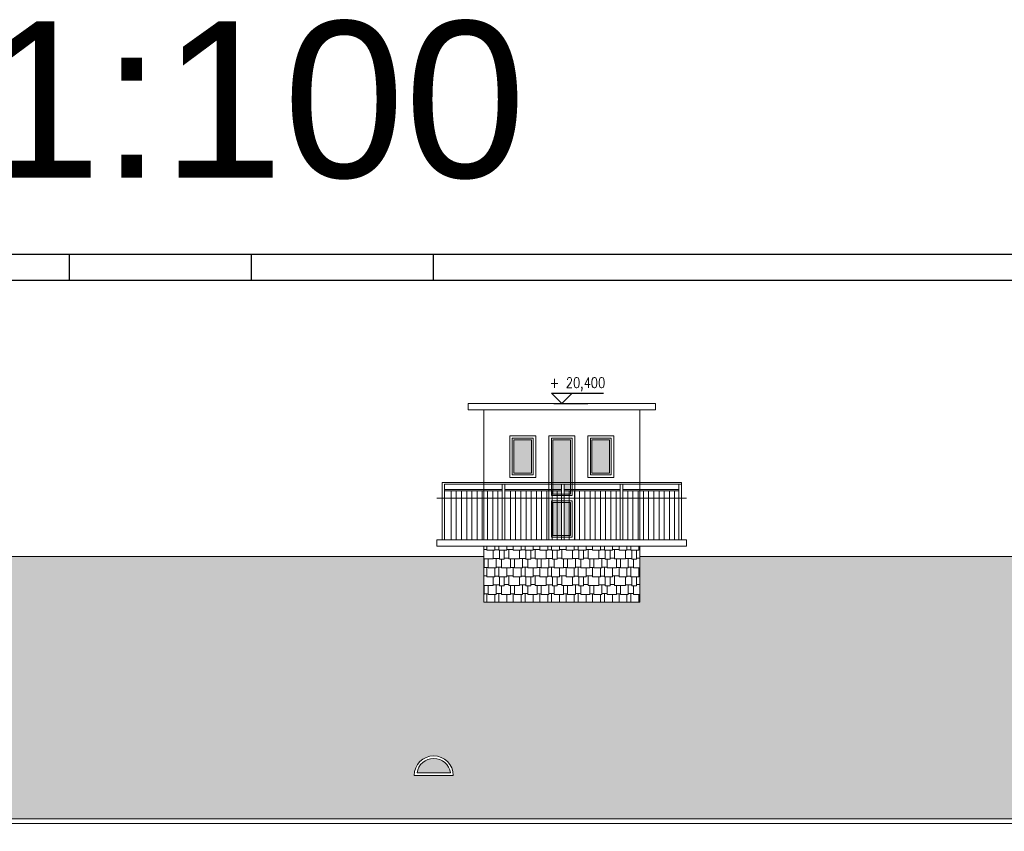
# Model space of a CAD drawing. Header units: millimetres. Extents: x 0 to 111311, y -48878 to -25280.
# Tile 62 of 244: x 77751 to 79643, y -47016 to -45457. Entities that reach past the tile are written whole.
import ezdxf
from ezdxf.enums import TextEntityAlignment as Align

# ---------------------------------------------------------------- set-up
doc = ezdxf.new("R2010")
doc.units = ezdxf.units.MM
doc.layers.add('A-Opis', color=7, linetype='Continuous', lineweight=15)
doc.layers.add('OPIS', color=7, linetype='Continuous', lineweight=5)
doc.layers.add('e-cad_cienkie', color=1, linetype='Continuous')
doc.layers.add('e-cad_opisy', color=7, linetype='Continuous')
doc.layers.add('HATCH', color=7, linetype='Continuous', lineweight=5, true_color=0x6e6e6e)
doc.styles.add('e-cad_1', font='simplex.shx', dxfattribs={"width": 0.8})
doc.styles.get("Standard").update_dxf_attribs({"font": 'arial.ttf'})

# ---------------------------------------------------------------- blocks, each defined once
blk = doc.blocks.new('e-cad_kota_3')
blk.add_line((-2, 2), (8, 2))
blk.add_lwpolyline([(-2, 2), (0, 0), (2, 2)])
at = {"style": 'e-cad_1', "width": 0.8}
blk.add_attdef('ZNAK', text='', height=2, dxfattribs=at).set_placement((-0.5, 3), align=Align.RIGHT)
blk.add_attdef('RZEDNA', (0.8, 3), '', height=2, dxfattribs=at)

msp = doc.modelspace()

# ---------------------------------------------------------------- hatches: boundary and pattern name
at = {"layer": 'A-Opis'}
h = msp.add_hatch(color=135, dxfattribs=at)
h.set_gradient(color1=(103, 145, 152), color2=(200, 215, 218), rotation=45, one_color=1, name='SPHERICAL')
h.paths.add_polyline_path([(78809.368, -46346.396), (78809.368, -46264.396), (78775.368, -46264.396), (78775.368, -46346.396)])
h.paths.add_polyline_path([(78700.368, -46264.396), (78700.368, -46328.396), (78734.368, -46328.396), (78734.368, -46264.396)])
h.paths.add_polyline_path([(78850.368, -46264.396), (78850.368, -46328.396), (78884.368, -46328.396), (78884.368, -46264.396)])
h.paths.add_polyline_path([(78796.868, -46448.396), (78806.743, -46448.396), (78806.743, -46384.396), (78796.868, -46384.396)])
h.paths.add_polyline_path([(78775.368, -46448.396), (78775.368, -46384.396), (78783.743, -46384.396), (78783.743, -46448.396)])
h.paths.add_polyline_path([(78783.743, -46448.396), (78791.868, -46448.396), (78791.868, -46384.396), (78783.743, -46384.396)])
h.paths.add_polyline_path([(78806.743, -46448.396), (78809.368, -46448.396), (78809.368, -46384.396), (78806.743, -46384.396)])
h.paths.add_polyline_path([(78775.368, -46359.396), (78791.868, -46359.396), (78791.868, -46349.396), (78775.368, -46349.396)])
h.paths.add_polyline_path([(78796.868, -46359.396), (78809.368, -46359.396), (78809.368, -46349.396), (78796.868, -46349.396)])
h.paths.add_polyline_path([(78806.743, -46368.396), (78806.743, -46362.396), (78796.868, -46362.396), (78796.868, -46368.396)])
h.paths.add_polyline_path([(78775.368, -46368.396), (78783.743, -46368.396), (78783.743, -46362.396), (78775.368, -46362.396)])
h.paths.add_polyline_path([(78783.743, -46368.396), (78791.868, -46368.396), (78791.868, -46362.396), (78783.743, -46362.396)])
h.paths.add_polyline_path([(78809.368, -46368.396), (78809.368, -46362.396), (78806.743, -46362.396), (78806.743, -46368.396)])
h = msp.add_hatch(color=135, dxfattribs=at)
h.set_gradient(color1=(103, 145, 152), color2=(200, 215, 218), rotation=45, one_color=1, name='SPHERICAL')
h.paths.add_polyline_path([(78578.481, -46903.896, 0.85634884), (78514.255, -46903.896)])
at = {"layer": 'HATCH'}
h = msp.add_hatch(dxfattribs=at)
h.set_pattern_fill('SHAKES1', color=256, scale=3)
h.set_pattern_definition([(7e-15, (-3e-16, 2.286), (76.2, 76.2), [7.62, -68.58]), (7e-15, (7.62, 9e-16), (76.2, 76.2), [22.86, -53.34]), (7e-15, (30.48, 1.524), (76.2, 76.2), [11.43, -64.77]), (7e-15, (41.91, 5e-15), (76.2, 76.2), [22.86, -53.34]), (7e-15, (64.77, 2.286), (76.2, 76.2), [11.43, -64.77]), (7e-15, (11.43, 25.146), (76.2, 76.2), [22.86, -53.34]), (7e-15, (-3e-15, 26.67), (76.2, 76.2), [11.43, -64.77]), (7e-15, (34.29, 27.43), (76.2, 76.2), [15.24, -60.96]), (7e-15, (49.53, 25.146), (76.2, 76.2), [26.67, -49.53]), (7e-15, (-6e-15, 51.054), (76.2, 76.2), [25.908, -50.292]), (7e-15, (25.91, 52.58), (76.2, 76.2), [18.288, -57.912]), (7e-15, (44.196, 50.29), (76.2, 76.2), [13.716, -62.484]), (7e-15, (57.91, 53.34), (76.2, 76.2), [12.954, -63.246]), (180, (76.2, 51.054), (-76.2, -76.2), [5.334, -70.866]), (90, (7.62, 9e-16), (-76.2, 76.2), [26.67, -49.53]), (90, (30.48, 4e-15), (-76.2, 76.2), [25.146, -51.054]), (90, (41.91, 5e-15), (-76.2, 76.2), [27.432, -48.768]), (90, (64.77, 8e-15), (-76.2, 76.2), [25.146, -51.054]), (90, (34.29, 25.146), (-76.2, 76.2), [27.432, -48.768]), (90, (25.91, 51.054), (-76.2, 76.2), [25.146, -51.054]), (90, (44.196, 50.29), (-76.2, 76.2), [25.908, -50.292]), (270, (-6e-15, 51.054), (76.2, -76.2), [25.908, -50.292]), (270, (11.43, 51.054), (76.2, -76.2), [25.908, -50.292]), (270, (49.53, 50.29), (76.2, -76.2), [25.146, -51.054]), (90, (70.866, 51.054), (-76.2, 76.2), [25.146, -51.054]), (90, (57.91, 50.29), (-76.2, 76.2), [25.908, -50.292]), (270, (70.866, 2.286), (76.2, -76.2), [2.286, -73.914])])
h.paths.add_polyline_path([(76461.772, -46992.283), (76959.368, -46488.461), (78642.368, -46488.461), (78642.368, -46576.396), (78942.368, -46576.396), (78942.368, -46488.461), (80631.368, -46488.461), (81018.998, -46889.925), (80160.368, -46889.925), (80160.368, -46992.283)])
h.paths.add_polyline_path([(79677.868, -46908.896, -1), (79752.868, -46908.896)], flags=16)
h.paths.add_polyline_path([(79683.255, -46903.896, -0.85634884), (79747.481, -46903.896)], flags=0)
h.paths.add_polyline_path([(78508.868, -46908.896, -1), (78583.868, -46908.896)], flags=16)
h.paths.add_polyline_path([(78514.255, -46903.896, -0.85634884), (78578.481, -46903.896)], flags=0)
at = {"layer": 'OPIS'}
h = msp.add_hatch(dxfattribs=at)
h.set_pattern_fill('SHAKES1', color=252, scale=2)
h.set_pattern_definition([(0, (7574.15, -145.33), (50.8, 50.8), [5.08, -45.72]), (0, (7579.23, -146.854), (50.8, 50.8), [15.24, -35.56]), (0, (7594.47, -145.84), (50.8, 50.8), [7.62, -43.18]), (0, (7602.09, -146.854), (50.8, 50.8), [15.24, -35.56]), (0, (7617.33, -145.33), (50.8, 50.8), [7.62, -43.18]), (0, (7581.77, -130.09), (50.8, 50.8), [15.24, -35.56]), (0, (7574.15, -129.074), (50.8, 50.8), [7.62, -43.18]), (0, (7597.01, -128.566), (50.8, 50.8), [10.16, -40.64]), (0, (7607.17, -130.09), (50.8, 50.8), [17.78, -33.02]), (0, (7574.15, -112.82), (50.8, 50.8), [17.272, -33.528]), (0, (7591.42, -111.8), (50.8, 50.8), [12.192, -38.608]), (0, (7603.613, -113.326), (50.8, 50.8), [9.144, -41.656]), (0, (7612.757, -111.294), (50.8, 50.8), [8.636, -42.164]), (180, (7624.95, -112.82), (-50.8, -50.8), [3.556, -47.244]), (90, (7579.23, -146.854), (-50.8, 50.8), [17.78, -33.02]), (90, (7594.47, -146.854), (-50.8, 50.8), [16.764, -34.036]), (90, (7602.09, -146.854), (-50.8, 50.8), [18.288, -32.512]), (90, (7617.33, -146.854), (-50.8, 50.8), [16.764, -34.036]), (90, (7597.01, -130.09), (-50.8, 50.8), [18.288, -32.512]), (90, (7591.42, -112.82), (-50.8, 50.8), [16.764, -34.036]), (90, (7603.613, -113.326), (-50.8, 50.8), [17.272, -33.528]), (270, (7574.15, -112.82), (50.8, -50.8), [17.272, -33.528]), (270, (7581.77, -112.82), (50.8, -50.8), [17.272, -33.528]), (270, (7607.17, -113.326), (50.8, -50.8), [16.764, -34.036]), (90, (7621.393, -112.82), (-50.8, 50.8), [16.764, -34.036]), (90, (7612.757, -113.326), (-50.8, 50.8), [17.272, -33.528]), (270, (7621.393, -145.33), (50.8, -50.8), [1.524, -49.276])])
h.paths.add_polyline_path([(78642.368, -46576.396), (78942.368, -46576.396), (78942.368, -46488.461), (78942.368, -46468.396), (78642.368, -46468.396), (78642.368, -46488.461)])

# ---------------------------------------------------------------- linework, layer by layer
at = {"layer": 'e-cad_cienkie', "ltscale": 4}
msp.add_line((78777.368, -46194.396), (78842.368, -46194.396), dxfattribs=at)
at = {"layer": 'e-cad_opisy', "ltscale": 2}
for points in [[(75745.575, -48878.235), (85745.575, -48878.235), (85745.575, -45908.235), (75995.575, -45908.235), (75995.575, -45908.235), (75745.575, -45908.235), (75745.575, -48878.235)], [(77845.575, -45908.235), (77845.575, -45958.235)], [(78195.575, -45908.235), (78195.575, -45958.235)], [(78545.575, -45908.235), (78545.575, -45958.235)], [(76045.575, -48828.235), (85695.575, -48828.235), (85695.575, -45958.235), (76045.575, -45958.235), (76045.575, -48828.235)]]:
    msp.add_lwpolyline(points, dxfattribs=at)
at = {"layer": 'OPIS'}
for p, q in [((78612.368, -46206.396), (78612.368, -46194.396)), ((78612.368, -46194.396), (78972.368, -46194.396)), ((78972.368, -46206.396), (78972.368, -46194.396)), ((78612.368, -46206.396), (78972.368, -46206.396)), ((78642.368, -46456.396), (78642.368, -46206.396)), ((78942.368, -46456.396), (78942.368, -46206.396)), ((78562.368, -46346.396), (79022.368, -46346.396)), ((78562.368, -46346.396), (78562.368, -46456.396)), ((78567.368, -46349.396), (79022.368, -46349.396)), ((78567.368, -46456.396), (78567.368, -46349.396)), ((78677.868, -46456.396), (78677.868, -46349.396)), ((78682.868, -46456.396), (78682.868, -46349.396)), ((78791.868, -46456.396), (78791.868, -46349.396)), ((78796.868, -46456.396), (78796.868, -46349.396)), ((78904.868, -46456.396), (78904.868, -46349.396)), ((78909.868, -46456.396), (78909.868, -46349.396)), ((79017.368, -46456.396), (79017.368, -46349.396)), ((79022.368, -46346.396), (79022.368, -46456.396)), ((78567.368, -46359.396), (78677.868, -46359.396)), ((78567.368, -46362.396), (78677.868, -46362.396)), ((78579.743, -46362.396), (78579.743, -46456.396)), ((78589.743, -46362.396), (78589.743, -46456.396)), ((78599.743, -46362.396), (78599.743, -46456.396)), ((78609.743, -46362.396), (78609.743, -46456.396)), ((78619.743, -46362.396), (78619.743, -46456.396)), ((78629.743, -46362.396), (78629.743, -46456.396)), ((78639.743, -46362.396), (78639.743, -46456.396)), ((78649.743, -46362.396), (78649.743, -46456.396)), ((78659.743, -46362.396), (78659.743, -46456.396)), ((78669.743, -46362.396), (78669.743, -46456.396)), ((78682.868, -46359.396), (78791.868, -46359.396)), ((78682.868, -46362.396), (78791.868, -46362.396)), ((78693.743, -46362.396), (78693.743, -46456.396)), ((78703.743, -46362.396), (78703.743, -46456.396)), ((78713.743, -46362.396), (78713.743, -46456.396)), ((78723.743, -46362.396), (78723.743, -46456.396)), ((78733.743, -46362.396), (78733.743, -46456.396)), ((78743.743, -46362.396), (78743.743, -46456.396)), ((78753.743, -46362.396), (78753.743, -46456.396)), ((78763.743, -46362.396), (78763.743, -46456.396)), ((78773.743, -46362.396), (78773.743, -46456.396)), ((78783.743, -46362.396), (78783.743, -46456.396)), ((78796.868, -46359.396), (78904.868, -46359.396)), ((78796.868, -46362.396), (78904.868, -46362.396)), ((78806.743, -46362.396), (78806.743, -46456.396)), ((78816.743, -46362.396), (78816.743, -46456.396)), ((78826.743, -46362.396), (78826.743, -46456.396)), ((78836.743, -46362.396), (78836.743, -46456.396)), ((78846.743, -46362.396), (78846.743, -46456.396)), ((78856.743, -46362.396), (78856.743, -46456.396)), ((78866.743, -46362.396), (78866.743, -46456.396)), ((78876.743, -46362.396), (78876.743, -46456.396)), ((78886.743, -46362.396), (78886.743, -46456.396)), ((78896.743, -46362.396), (78896.743, -46456.396)), ((78909.868, -46359.396), (79017.368, -46359.396)), ((78909.868, -46362.396), (79017.368, -46362.396)), ((78919.243, -46362.396), (78919.243, -46456.396)), ((78929.243, -46362.396), (78929.243, -46456.396)), ((78939.243, -46362.396), (78939.243, -46456.396)), ((78949.243, -46362.396), (78949.243, -46456.396)), ((78959.243, -46362.396), (78959.243, -46456.396)), ((78969.243, -46362.396), (78969.243, -46456.396)), ((78979.243, -46362.396), (78979.243, -46456.396)), ((78989.243, -46362.396), (78989.243, -46456.396)), ((78999.243, -46362.396), (78999.243, -46456.396)), ((79009.243, -46362.396), (79009.243, -46456.396)), ((78552.368, -46376.396), (79032.368, -46376.396)), ((78552.368, -46456.396), (79032.368, -46456.396)), ((78552.368, -46468.396), (79032.368, -46468.396)), ((76959.368, -46488.461), (78642.368, -46488.461)), ((78942.368, -46488.461), (80631.368, -46488.461)), ((78642.368, -46576.396), (78942.368, -46576.396)), ((78583.868, -46908.896), (78508.868, -46908.896)), ((78578.481, -46903.896), (78514.255, -46903.896)), ((76423.142, -46992.283), (80160.368, -46992.283)), ((80160.368, -47001.396), (76373.142, -47001.396))]:
    msp.add_line(p, q, dxfattribs=at)
for points in [[(78692.368, -46256.396), (78742.368, -46256.396), (78742.368, -46336.396), (78692.368, -46336.396)], [(78767.368, -46256.396), (78817.368, -46256.396), (78817.368, -46376.396), (78767.368, -46376.396)], [(78842.368, -46256.396), (78892.368, -46256.396), (78892.368, -46336.396), (78842.368, -46336.396)], [(78697.368, -46261.396), (78737.368, -46261.396), (78737.368, -46331.396), (78697.368, -46331.396)], [(78700.368, -46264.396), (78734.368, -46264.396), (78734.368, -46328.396), (78700.368, -46328.396)], [(78772.368, -46261.396), (78812.368, -46261.396), (78812.368, -46371.396), (78772.368, -46371.396)], [(78775.368, -46264.396), (78809.368, -46264.396), (78809.368, -46368.396), (78775.368, -46368.396)], [(78847.368, -46261.396), (78887.368, -46261.396), (78887.368, -46331.396), (78847.368, -46331.396)], [(78850.368, -46264.396), (78884.368, -46264.396), (78884.368, -46328.396), (78850.368, -46328.396)], [(78767.368, -46376.396), (78817.368, -46376.396), (78817.368, -46456.396), (78767.368, -46456.396)], [(78772.368, -46381.396), (78812.368, -46381.396), (78812.368, -46451.396), (78772.368, -46451.396)], [(78775.368, -46384.396), (78809.368, -46384.396), (78809.368, -46448.396), (78775.368, -46448.396)]]:
    msp.add_lwpolyline(points, close=True, dxfattribs=at)
for points in [[(78552.368, -46468.396), (78552.368, -46456.396)], [(79032.368, -46456.396), (79032.368, -46468.396)], [(78642.368, -46576.396), (78642.368, -46468.396)], [(78942.368, -46468.396), (78942.368, -46576.396)]]:
    msp.add_lwpolyline(points, dxfattribs=at)
for radius, start, end in [(37.5, 0, 180), (32.5, 8.849883, 171.150117)]:
    msp.add_arc((78546.368, -46908.896), radius, start, end, dxfattribs=at)

# ---------------------------------------------------------------- block references
at = {"layer": 'e-cad_opisy', "ltscale": 4, "xscale": 10, "yscale": 10, "zscale": 10}
msp.add_blockref('e-cad_kota_3', (78792.368, -46194.396), dxfattribs=at).add_auto_attribs({'RZEDNA': '20,400', 'ZNAK': '+'})

# ---------------------------------------------------------------- texts
at = {"layer": 'OPIS', "insert": (77220.408, -45612.43), "char_height": 300, "width": 3053.96992, "attachment_point": 5, "line_spacing_factor": 0.857143}
msp.add_mtext('{\\fArial|b0|i0|c0|p34;297x1000 1:100}', dxfattribs=at)

doc.saveas('drawing.dxf')
